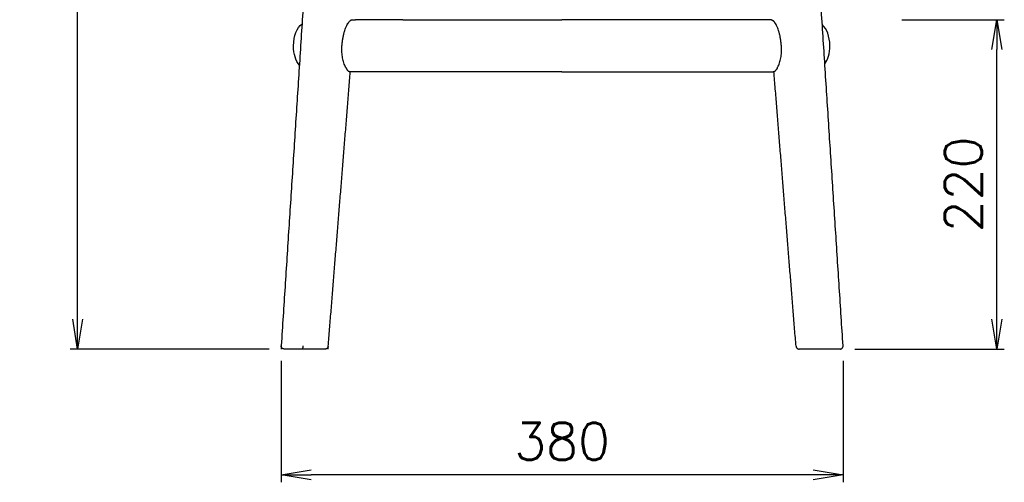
# Model space of a CAD drawing. Extents: x 4518 to 9003, y 4874 to 7824.
# Tile 2 of 8: x 7649 to 8310, y 6376 to 6686. Entities that reach past the tile are written whole.
import ezdxf

# ---------------------------------------------------------------- set-up
doc = ezdxf.new("R2010")
doc.units = 0
doc.header["$LTSCALE"] = 0.5
doc.layers.get('0').update_dxf_attribs({"linetype": 'CONTINUOUS'})
doc.layers.get('DEFPOINTS').update_dxf_attribs({"linetype": 'CONTINUOUS'})
doc.layers.add('Visible Lines', color=7, linetype='CONTINUOUS', true_color=0x000000)
doc.styles.get("Standard").update_dxf_attribs({"font": 'txt.shx', "bigfont": 'bigfont.shx'})
doc.dimstyles.new('1-10', dxfattribs={"dimtxt": 25, "dimasz": 20, "dimexe": 5, "dimexo": 10, "dimgap": 10, "dimtad": 1, "dimdec": 0, "dimzin": 9, "dimdsep": 46, "dimtxsty": 'Standard', "dimblk1": 'OPEN', "dimblk2": 'OPEN', "dimsah": 1, "dimcen": 0, "dimclrt": 7, "dimadec": 0, "dimazin": 0, "dimtfac": 0.5, "dimtdec": 0, "dimtofl": 0, "dimtmove": 0, "dimatfit": 3, "dimldrblk": 'OPEN', "dimfxl": 1, "dimtolj": 1, "dimtzin": 9, "dimarcsym": 0})

# ---------------------------------------------------------------- blocks, each defined once
blk = doc.blocks.new('_OPEN')
at = {"color": 0, "linetype": 'ByBlock'}
for p, q in [((-1, 0.167), (0, 0)), ((0, 0), (-1, -0.167)), ((0, 0), (-1, 0))]:
    blk.add_line(p, q, dxfattribs=at)
blk = doc.blocks.new('*D34')
at = {"color": 0, "lineweight": -2, "transparency": 16777216}
for p, q in [((7811.06, 7134.75), (7682.65, 7134.75)), ((7687.65, 6485.05), (7687.65, 7114.75)), ((7816.29, 6465.05), (7682.65, 6465.05))]:
    blk.add_line(p, q, dxfattribs=at)
at = {"layer": 'DEFPOINTS', "color": 0, "transparency": 16777216}
for p in [(7687.65, 7134.75), (7821.06, 7134.75), (7826.29, 6465.05)]:
    blk.add_point(p, dxfattribs=at)
at = {"color": 0, "lineweight": -2, "transparency": 16777216, "xscale": 20, "yscale": 20, "zscale": 20}
for p, rotation in [((7687.65, 7134.75), 90), ((7687.65, 6465.05), 270)]:
    blk.add_blockref('_OPEN', p, dxfattribs=dict(at, rotation=rotation))
at = {"color": 7, "transparency": 16777216, "insert": (7665.15, 6799.9), "char_height": 25, "attachment_point": 5, "rotation": 90}
blk.add_mtext('\\A1;650', dxfattribs=at)
blk = doc.blocks.new('*D36')
at = {"color": 0, "lineweight": -2, "transparency": 16777216}
for p, q in [((7824.29, 6457.13), (7824.29, 6375.61)), ((8201.44, 6457.18), (8201.44, 6375.61)), ((8181.44, 6380.61), (7844.29, 6380.61))]:
    blk.add_line(p, q, dxfattribs=at)
at = {"layer": 'DEFPOINTS', "color": 0, "transparency": 16777216}
for p in [(7824.29, 6467.13), (8201.44, 6467.18), (7824.29, 6380.61)]:
    blk.add_point(p, dxfattribs=at)
at = {"color": 0, "lineweight": -2, "transparency": 16777216, "xscale": 20, "yscale": 20, "zscale": 20, "rotation": 180}
blk.add_blockref('_OPEN', (7824.29, 6380.61), dxfattribs=at)
at = {"color": 0, "lineweight": -2, "transparency": 16777216, "xscale": 20, "yscale": 20, "zscale": 20}
blk.add_blockref('_OPEN', (8201.44, 6380.61), dxfattribs=at)
at = {"color": 7, "transparency": 16777216, "insert": (8012.87, 6403.11), "char_height": 25, "attachment_point": 5}
blk.add_mtext('\\A1;380', dxfattribs=at)
blk = doc.blocks.new('*D38')
at = {"color": 0, "lineweight": -2, "transparency": 16777216}
for p, q in [((8240.82, 6685.96), (8309.68, 6685.96)), ((8304.68, 6485.05), (8304.68, 6665.96)), ((8209.45, 6465.05), (8309.68, 6465.05))]:
    blk.add_line(p, q, dxfattribs=at)
at = {"layer": 'DEFPOINTS', "color": 0, "transparency": 16777216}
for p in [(8230.82, 6685.96), (8304.68, 6685.96), (8199.45, 6465.05)]:
    blk.add_point(p, dxfattribs=at)
at = {"color": 0, "lineweight": -2, "transparency": 16777216, "xscale": 20, "yscale": 20, "zscale": 20}
for p, rotation in [((8304.68, 6685.96), 90), ((8304.68, 6465.05), 270)]:
    blk.add_blockref('_OPEN', p, dxfattribs=dict(at, rotation=rotation))
at = {"color": 7, "transparency": 16777216, "insert": (8282.18, 6575.51), "char_height": 25, "attachment_point": 5, "rotation": 90}
blk.add_mtext('\\A1;220', dxfattribs=at)

msp = doc.modelspace()

# ---------------------------------------------------------------- linework, layer by layer
at = {"layer": 'Visible Lines', "color": 0}
for points, degree in [([(7864.717, 7092.546), (7844.449, 6779.026), (7824.152, 6465.051)], 2), ([(8201.443, 6467.181), (8181.229, 6779.863), (8161.016, 7092.546)], 2), ([(7869.955, 6684.672), (7869.963, 6684.681), (7869.972, 6684.691), (7869.98, 6684.7)], 3), ([(7870.008, 6684.731), (7869.998, 6684.721), (7869.989, 6684.711), (7869.98, 6684.7)], 3), ([(7870.008, 6684.731), (7870.014, 6684.739), (7870.02, 6684.746), (7870.027, 6684.753)], 3), ([(7870.06, 6684.79), (7870.049, 6684.777), (7870.038, 6684.765), (7870.027, 6684.753)], 3), ([(7870.06, 6684.79), (7870.065, 6684.794), (7870.069, 6684.799), (7870.074, 6684.804)], 3), ([(7870.113, 6684.846), (7870.1, 6684.832), (7870.087, 6684.818), (7870.074, 6684.804)], 3), ([(7870.113, 6684.846), (7870.116, 6684.849), (7870.118, 6684.852), (7870.121, 6684.854)], 3), ([(7870.182, 6684.919), (7870.161, 6684.897), (7870.141, 6684.876), (7870.121, 6684.854)], 3), ([(7870.182, 6684.919), (7870.192, 6684.93), (7870.203, 6684.941), (7870.214, 6684.952)], 3), ([(7870.25, 6684.988), (7870.238, 6684.976), (7870.226, 6684.964), (7870.214, 6684.952)], 3), ([(7870.25, 6684.988), (7870.254, 6684.992), (7870.257, 6684.995), (7870.26, 6684.999)], 3), ([(7870.318, 6685.056), (7870.33, 6685.068), (7870.342, 6685.079), (7870.354, 6685.091)], 3), ([(7870.386, 6685.121), (7870.376, 6685.111), (7870.365, 6685.101), (7870.354, 6685.091)], 3), ([(7870.386, 6685.121), (7870.391, 6685.126), (7870.396, 6685.13), (7870.401, 6685.135)], 3), ([(7870.454, 6685.184), (7870.436, 6685.168), (7870.418, 6685.152), (7870.401, 6685.135)], 3), ([(7870.454, 6685.184), (7870.467, 6685.197), (7870.48, 6685.209), (7870.494, 6685.221)], 3), ([(7870.521, 6685.245), (7870.512, 6685.237), (7870.503, 6685.229), (7870.494, 6685.221)], 3), ([(7870.521, 6685.245), (7870.527, 6685.251), (7870.534, 6685.256), (7870.54, 6685.262)], 3), ([(7870.588, 6685.303), (7870.572, 6685.289), (7870.556, 6685.276), (7870.54, 6685.262)], 3), ([(7870.588, 6685.303), (7870.603, 6685.316), (7870.617, 6685.328), (7870.632, 6685.341)], 3), ([(7870.654, 6685.359), (7870.647, 6685.353), (7870.639, 6685.347), (7870.632, 6685.341)], 3), ([(7870.654, 6685.359), (7870.662, 6685.366), (7870.67, 6685.372), (7870.678, 6685.378)], 3), ([(7870.785, 6685.464), (7870.795, 6685.472), (7870.805, 6685.479), (7870.815, 6685.487)], 3), ([(7870.85, 6685.513), (7870.838, 6685.504), (7870.827, 6685.496), (7870.815, 6685.487)], 3), ([(7870.85, 6685.513), (7870.854, 6685.515), (7870.857, 6685.518), (7870.861, 6685.521)], 3), ([(7870.914, 6685.559), (7870.896, 6685.547), (7870.879, 6685.534), (7870.861, 6685.521)], 3), ([(7870.914, 6685.559), (7870.926, 6685.568), (7870.938, 6685.576), (7870.951, 6685.585)], 3), ([(7870.978, 6685.603), (7870.969, 6685.597), (7870.96, 6685.591), (7870.951, 6685.585)], 3), ([(7870.978, 6685.603), (7870.983, 6685.607), (7870.989, 6685.611), (7870.995, 6685.615)], 3), ([(7871.039, 6685.645), (7871.025, 6685.635), (7871.01, 6685.625), (7870.995, 6685.615)], 3), ([(7871.039, 6685.645), (7871.054, 6685.654), (7871.069, 6685.664), (7871.084, 6685.673)], 3), ([(7871.103, 6685.685), (7871.096, 6685.681), (7871.09, 6685.677), (7871.084, 6685.673)], 3), ([(7871.103, 6685.685), (7871.111, 6685.69), (7871.12, 6685.696), (7871.128, 6685.701)], 3), ([(7871.164, 6685.723), (7871.152, 6685.716), (7871.14, 6685.708), (7871.128, 6685.701)], 3), ([(7871.164, 6685.723), (7871.167, 6685.724), (7871.17, 6685.726), (7871.172, 6685.727)], 3), ([(7871.225, 6685.758), (7871.208, 6685.748), (7871.19, 6685.738), (7871.172, 6685.727)], 3), ([(7871.225, 6685.758), (7871.237, 6685.764), (7871.248, 6685.771), (7871.259, 6685.777)], 3), ([(7871.286, 6685.791), (7871.277, 6685.786), (7871.268, 6685.782), (7871.259, 6685.777)], 3), ([(7871.286, 6685.791), (7871.291, 6685.794), (7871.297, 6685.797), (7871.302, 6685.8)], 3), ([(7871.404, 6685.851), (7871.412, 6685.855), (7871.421, 6685.859), (7871.429, 6685.863)], 3), ([(7871.461, 6685.878), (7871.451, 6685.873), (7871.44, 6685.868), (7871.429, 6685.863)], 3), ([(7871.461, 6685.878), (7871.465, 6685.879), (7871.468, 6685.881), (7871.471, 6685.882)], 3), ([(7871.518, 6685.902), (7871.503, 6685.896), (7871.487, 6685.889), (7871.471, 6685.882)], 3), ([(7871.518, 6685.902), (7871.53, 6685.907), (7871.542, 6685.912), (7871.554, 6685.917)], 3), ([(7871.575, 6685.925), (7871.568, 6685.922), (7871.561, 6685.919), (7871.554, 6685.917)], 3), ([(7871.575, 6685.925), (7871.581, 6685.927), (7871.588, 6685.93), (7871.594, 6685.932)], 3), ([(7871.63, 6685.945), (7871.618, 6685.941), (7871.606, 6685.937), (7871.594, 6685.932)], 3), ([(7871.63, 6685.945), (7871.631, 6685.946), (7871.633, 6685.947), (7871.635, 6685.947)], 3), ([(7871.685, 6685.964), (7871.668, 6685.959), (7871.651, 6685.953), (7871.635, 6685.947)], 3), ([(7871.685, 6685.964), (7871.694, 6685.967), (7871.704, 6685.97), (7871.714, 6685.973)], 3), ([(7871.792, 6685.996), (7871.805, 6685.999), (7871.818, 6686.003), (7871.831, 6686.006)], 3), ([(7871.844, 6686.009), (7871.839, 6686.008), (7871.835, 6686.007), (7871.831, 6686.006)], 3), ([(7871.844, 6686.009), (7871.852, 6686.011), (7871.86, 6686.013), (7871.869, 6686.015)], 3), ([(7872.042, 6686.043), (7872.046, 6686.043), (7872.049, 6686.044), (7872.052, 6686.044)], 3), ([(7872.185, 6686.051), (7872.191, 6686.051), (7872.198, 6686.051), (7872.205, 6686.051)], 3), ([(7872.227, 6686.051), (7872.22, 6686.051), (7872.212, 6686.051), (7872.205, 6686.051)], 3), ([(7872.227, 6686.051), (7872.26, 6686.052), (7872.289, 6686.052), (7872.315, 6686.052)], 3), ([(7872.384, 6686.052), (7872.512, 6686.053), (7874.161, 6686.049)], 2), ([(7874.495, 6686.051), (7874.374, 6686.051), (7874.253, 6686.051), (7874.133, 6686.051)], 3), ([(7905.871, 6686.051), (7905.212, 6686.051), (7874.495, 6686.051)], 2), ([(7905.871, 6686.051), (7975.429, 6686.051), (8012.558, 6686.051)], 2), ([(8152.801, 6686.052), (8049.687, 6686.051), (8012.558, 6686.051)], 2), ([(8152.889, 6686.051), (8152.855, 6686.052), (8152.827, 6686.052), (8152.801, 6686.052)], 3), ([(8152.889, 6686.051), (8152.896, 6686.051), (8152.903, 6686.051), (8152.91, 6686.051)], 3), ([(8152.931, 6686.051), (8152.924, 6686.051), (8152.917, 6686.051), (8152.91, 6686.051)], 3), ([(8153.073, 6686.043), (8153.07, 6686.043), (8153.067, 6686.044), (8153.064, 6686.044)], 3), ([(8153.272, 6686.009), (8153.264, 6686.011), (8153.255, 6686.013), (8153.247, 6686.015)], 3), ([(8153.272, 6686.009), (8153.276, 6686.008), (8153.281, 6686.007), (8153.285, 6686.006)], 3), ([(8153.323, 6685.996), (8153.31, 6685.999), (8153.298, 6686.003), (8153.285, 6686.006)], 3), ([(8153.431, 6685.964), (8153.421, 6685.967), (8153.411, 6685.97), (8153.402, 6685.973)], 3), ([(8153.431, 6685.964), (8153.447, 6685.959), (8153.464, 6685.953), (8153.481, 6685.947)], 3), ([(8153.486, 6685.945), (8153.484, 6685.946), (8153.483, 6685.947), (8153.481, 6685.947)], 3), ([(8153.486, 6685.945), (8153.497, 6685.941), (8153.509, 6685.937), (8153.521, 6685.932)], 3), ([(8153.541, 6685.925), (8153.534, 6685.927), (8153.528, 6685.93), (8153.521, 6685.932)], 3), ([(8153.541, 6685.925), (8153.548, 6685.922), (8153.555, 6685.919), (8153.562, 6685.917)], 3), ([(8153.597, 6685.902), (8153.585, 6685.907), (8153.574, 6685.912), (8153.562, 6685.917)], 3), ([(8153.597, 6685.902), (8153.613, 6685.896), (8153.629, 6685.889), (8153.644, 6685.882)], 3), ([(8153.654, 6685.878), (8153.651, 6685.879), (8153.648, 6685.881), (8153.644, 6685.882)], 3), ([(8153.654, 6685.878), (8153.665, 6685.873), (8153.676, 6685.868), (8153.686, 6685.863)], 3), ([(8153.712, 6685.851), (8153.703, 6685.855), (8153.695, 6685.859), (8153.686, 6685.863)], 3), ([(8153.83, 6685.791), (8153.824, 6685.794), (8153.819, 6685.797), (8153.813, 6685.8)], 3), ([(8153.83, 6685.791), (8153.839, 6685.786), (8153.848, 6685.782), (8153.856, 6685.777)], 3), ([(8153.89, 6685.758), (8153.879, 6685.764), (8153.868, 6685.771), (8153.856, 6685.777)], 3), ([(8153.89, 6685.758), (8153.908, 6685.748), (8153.925, 6685.738), (8153.943, 6685.727)], 3), ([(8153.951, 6685.723), (8153.949, 6685.724), (8153.946, 6685.726), (8153.943, 6685.727)], 3), ([(8153.951, 6685.723), (8153.963, 6685.716), (8153.975, 6685.708), (8153.987, 6685.701)], 3), ([(8154.013, 6685.685), (8154.004, 6685.69), (8153.996, 6685.696), (8153.987, 6685.701)], 3), ([(8154.013, 6685.685), (8154.019, 6685.681), (8154.025, 6685.677), (8154.031, 6685.673)], 3), ([(8154.076, 6685.645), (8154.061, 6685.654), (8154.046, 6685.664), (8154.031, 6685.673)], 3), ([(8154.076, 6685.645), (8154.091, 6685.635), (8154.106, 6685.625), (8154.12, 6685.615)], 3), ([(8154.138, 6685.603), (8154.132, 6685.607), (8154.126, 6685.611), (8154.12, 6685.615)], 3), ([(8154.138, 6685.603), (8154.147, 6685.597), (8154.156, 6685.591), (8154.165, 6685.585)], 3), ([(8154.201, 6685.559), (8154.189, 6685.568), (8154.177, 6685.576), (8154.165, 6685.585)], 3), ([(8154.201, 6685.559), (8154.219, 6685.547), (8154.237, 6685.534), (8154.255, 6685.521)], 3), ([(8154.266, 6685.513), (8154.262, 6685.515), (8154.258, 6685.518), (8154.255, 6685.521)], 3), ([(8154.266, 6685.513), (8154.277, 6685.504), (8154.289, 6685.496), (8154.3, 6685.487)], 3), ([(8154.33, 6685.464), (8154.32, 6685.472), (8154.31, 6685.479), (8154.3, 6685.487)], 3), ([(8154.461, 6685.359), (8154.454, 6685.366), (8154.446, 6685.372), (8154.438, 6685.378)], 3), ([(8154.461, 6685.359), (8154.469, 6685.353), (8154.476, 6685.347), (8154.484, 6685.341)], 3), ([(8154.528, 6685.303), (8154.513, 6685.316), (8154.498, 6685.328), (8154.484, 6685.341)], 3), ([(8154.528, 6685.303), (8154.544, 6685.289), (8154.56, 6685.276), (8154.576, 6685.262)], 3), ([(8154.595, 6685.245), (8154.588, 6685.251), (8154.582, 6685.256), (8154.576, 6685.262)], 3), ([(8154.595, 6685.245), (8154.604, 6685.237), (8154.613, 6685.229), (8154.622, 6685.221)], 3), ([(8154.662, 6685.184), (8154.648, 6685.197), (8154.635, 6685.209), (8154.622, 6685.221)], 3), ([(8154.662, 6685.184), (8154.679, 6685.168), (8154.697, 6685.152), (8154.715, 6685.135)], 3), ([(8154.729, 6685.121), (8154.724, 6685.126), (8154.72, 6685.13), (8154.715, 6685.135)], 3), ([(8154.729, 6685.121), (8154.74, 6685.111), (8154.751, 6685.101), (8154.762, 6685.091)], 3), ([(8154.797, 6685.056), (8154.785, 6685.068), (8154.773, 6685.079), (8154.762, 6685.091)], 3), ([(8154.865, 6684.988), (8154.862, 6684.992), (8154.858, 6684.995), (8154.855, 6684.999)], 3), ([(8154.865, 6684.988), (8154.877, 6684.976), (8154.89, 6684.964), (8154.902, 6684.952)], 3), ([(8154.934, 6684.919), (8154.923, 6684.93), (8154.912, 6684.941), (8154.902, 6684.952)], 3), ([(8154.934, 6684.919), (8154.954, 6684.897), (8154.975, 6684.876), (8154.995, 6684.854)], 3), ([(8155.002, 6684.846), (8155, 6684.849), (8154.997, 6684.852), (8154.995, 6684.854)], 3), ([(8155.002, 6684.846), (8155.015, 6684.832), (8155.029, 6684.818), (8155.042, 6684.804)], 3), ([(8155.055, 6684.79), (8155.051, 6684.794), (8155.046, 6684.799), (8155.042, 6684.804)], 3), ([(8155.055, 6684.79), (8155.066, 6684.777), (8155.077, 6684.765), (8155.089, 6684.753)], 3), ([(8155.108, 6684.731), (8155.101, 6684.739), (8155.095, 6684.746), (8155.089, 6684.753)], 3), ([(8155.108, 6684.731), (8155.117, 6684.721), (8155.126, 6684.711), (8155.136, 6684.7)], 3), ([(8155.161, 6684.672), (8155.152, 6684.681), (8155.144, 6684.691), (8155.136, 6684.7)], 3), ([(7855.864, 6466.892), (7863.275, 6558.972), (7870.685, 6651.051)], 2), ([(7867.562, 6654.116), (7867.554, 6654.131), (7867.546, 6654.145), (7867.538, 6654.16)], 3), ([(7867.621, 6654.003), (7867.615, 6654.013), (7867.609, 6654.024), (7867.604, 6654.035)], 3), ([(7867.621, 6654.003), (7867.629, 6653.987), (7867.638, 6653.971), (7867.646, 6653.955)], 3), ([(7867.653, 6653.942), (7867.651, 6653.946), (7867.649, 6653.95), (7867.646, 6653.955)], 3), ([(7867.653, 6653.942), (7867.665, 6653.919), (7867.677, 6653.897), (7867.689, 6653.876)], 3), ([(7867.719, 6653.821), (7867.709, 6653.839), (7867.699, 6653.857), (7867.689, 6653.876)], 3), ([(7867.719, 6653.821), (7867.723, 6653.813), (7867.727, 6653.805), (7867.731, 6653.798)], 3), ([(7867.752, 6653.761), (7867.745, 6653.773), (7867.738, 6653.785), (7867.731, 6653.798)], 3), ([(7867.752, 6653.761), (7867.759, 6653.748), (7867.766, 6653.734), (7867.774, 6653.721)], 3), ([(7867.784, 6653.702), (7867.781, 6653.708), (7867.777, 6653.715), (7867.774, 6653.721)], 3), ([(7867.784, 6653.702), (7867.795, 6653.683), (7867.806, 6653.664), (7867.816, 6653.645)], 3), ([(7867.833, 6653.615), (7867.828, 6653.625), (7867.822, 6653.635), (7867.816, 6653.645)], 3), ([(7867.833, 6653.615), (7867.842, 6653.6), (7867.85, 6653.585), (7867.859, 6653.57)], 3), ([(7867.882, 6653.53), (7867.875, 6653.543), (7867.867, 6653.557), (7867.859, 6653.57)], 3), ([(7867.882, 6653.53), (7867.889, 6653.519), (7867.895, 6653.508), (7867.902, 6653.497)], 3), ([(7867.915, 6653.474), (7867.911, 6653.481), (7867.906, 6653.489), (7867.902, 6653.497)], 3), ([(7867.915, 6653.474), (7867.925, 6653.457), (7867.934, 6653.441), (7867.944, 6653.425)], 3), ([(7867.948, 6653.418), (7867.947, 6653.42), (7867.945, 6653.422), (7867.944, 6653.425)], 3), ([(7867.948, 6653.418), (7867.961, 6653.396), (7867.974, 6653.375), (7867.986, 6653.353)], 3), ([(7868.013, 6653.309), (7868.004, 6653.324), (7867.995, 6653.338), (7867.986, 6653.353)], 3), ([(7868.013, 6653.309), (7868.018, 6653.3), (7868.024, 6653.292), (7868.029, 6653.283)], 3), ([(7868.046, 6653.256), (7868.04, 6653.265), (7868.034, 6653.274), (7868.029, 6653.283)], 3), ([(7868.046, 6653.256), (7868.054, 6653.242), (7868.063, 6653.228), (7868.071, 6653.214)], 3), ([(7868.078, 6653.203), (7868.076, 6653.206), (7868.073, 6653.21), (7868.071, 6653.214)], 3), ([(7868.078, 6653.203), (7868.089, 6653.185), (7868.1, 6653.168), (7868.111, 6653.15)], 3), ([(7868.144, 6653.098), (7868.133, 6653.116), (7868.122, 6653.133), (7868.111, 6653.15)], 3), ([(7868.144, 6653.098), (7868.148, 6653.092), (7868.152, 6653.086), (7868.156, 6653.08)], 3), ([(7868.176, 6653.047), (7868.169, 6653.058), (7868.162, 6653.069), (7868.155, 6653.08)], 3), ([(7868.176, 6653.047), (7868.184, 6653.036), (7868.191, 6653.025), (7868.198, 6653.014)], 3), ([(7868.209, 6652.996), (7868.205, 6653.002), (7868.201, 6653.008), (7868.197, 6653.014)], 3), ([(7868.209, 6652.996), (7868.219, 6652.98), (7868.229, 6652.965), (7868.239, 6652.95)], 3), ([(7868.258, 6652.921), (7868.252, 6652.931), (7868.246, 6652.94), (7868.239, 6652.95)], 3), ([(7868.258, 6652.921), (7868.266, 6652.91), (7868.273, 6652.898), (7868.281, 6652.886)], 3), ([(7868.307, 6652.848), (7868.298, 6652.861), (7868.29, 6652.873), (7868.281, 6652.886)], 3), ([(7868.307, 6652.848), (7868.312, 6652.84), (7868.317, 6652.832), (7868.323, 6652.825)], 3), ([(7868.339, 6652.8), (7868.334, 6652.808), (7868.328, 6652.816), (7868.323, 6652.824)], 3), ([(7868.339, 6652.8), (7868.348, 6652.788), (7868.356, 6652.776), (7868.364, 6652.764)], 3), ([(7868.372, 6652.753), (7868.369, 6652.756), (7868.367, 6652.76), (7868.364, 6652.764)], 3), ([(7868.372, 6652.753), (7868.377, 6652.745), (7868.383, 6652.737), (7868.388, 6652.729)], 3), ([(7868.437, 6652.659), (7868.421, 6652.682), (7868.404, 6652.705), (7868.388, 6652.729)], 3), ([(7868.437, 6652.659), (7868.44, 6652.655), (7868.443, 6652.65), (7868.446, 6652.646)], 3), ([(7868.469, 6652.614), (7868.462, 6652.624), (7868.454, 6652.635), (7868.446, 6652.646)], 3), ([(7868.469, 6652.614), (7868.475, 6652.605), (7868.481, 6652.597), (7868.487, 6652.588)], 3), ([(7868.501, 6652.569), (7868.497, 6652.575), (7868.492, 6652.582), (7868.487, 6652.588)], 3), ([(7868.501, 6652.569), (7868.51, 6652.557), (7868.519, 6652.544), (7868.528, 6652.532)], 3), ([(7868.597, 6652.439), (7868.601, 6652.434), (7868.605, 6652.429), (7868.609, 6652.424)], 3), ([(7868.629, 6652.397), (7868.622, 6652.406), (7868.615, 6652.415), (7868.608, 6652.424)], 3), ([(7868.629, 6652.397), (7868.635, 6652.388), (7868.642, 6652.38), (7868.648, 6652.371)], 3), ([(7868.661, 6652.355), (7868.657, 6652.36), (7868.653, 6652.365), (7868.648, 6652.371)], 3), ([(7868.661, 6652.355), (7868.67, 6652.343), (7868.679, 6652.331), (7868.688, 6652.32)], 3), ([(7868.756, 6652.233), (7868.734, 6652.261), (7868.711, 6652.29), (7868.688, 6652.32)], 3), ([(7868.756, 6652.233), (7868.76, 6652.229), (7868.763, 6652.225), (7868.767, 6652.22)], 3), ([(7868.788, 6652.194), (7868.781, 6652.203), (7868.774, 6652.211), (7868.767, 6652.22)], 3), ([(7868.788, 6652.194), (7868.794, 6652.187), (7868.8, 6652.18), (7868.806, 6652.172)], 3), ([(7868.819, 6652.156), (7868.815, 6652.161), (7868.81, 6652.167), (7868.806, 6652.172)], 3), ([(7868.819, 6652.156), (7868.828, 6652.146), (7868.836, 6652.136), (7868.844, 6652.126)], 3), ([(7868.942, 6652.011), (7868.948, 6652.005), (7868.953, 6651.998), (7868.958, 6651.992)], 3), ([(7869.018, 6651.926), (7868.998, 6651.947), (7868.978, 6651.97), (7868.958, 6651.992)], 3), ([(7869.018, 6651.926), (7869.028, 6651.915), (7869.038, 6651.904), (7869.047, 6651.893)], 3), ([(7869.266, 6651.669), (7869.272, 6651.663), (7869.277, 6651.658), (7869.282, 6651.653)], 3), ([(7869.336, 6651.602), (7869.318, 6651.618), (7869.3, 6651.635), (7869.282, 6651.653)], 3), ([(8012.558, 6651.051), (7975.538, 6651.051), (7870.309, 6651.053)], 2), ([(8012.558, 6651.051), (8049.578, 6651.051), (8086.597, 6651.051)], 2), ([(8086.597, 6651.051), (8096.966, 6651.051), (8154.45, 6651.051)], 2), ([(8154.469, 6651.051), (8154.456, 6651.051), (8154.447, 6651.051), (8154.44, 6651.051)], 3), ([(8154.45, 6651.051), (8154.456, 6651.051), (8154.461, 6651.051), (8154.467, 6651.051)], 3), ([(8154.463, 6651.052), (8154.495, 6651.052), (8154.527, 6651.051), (8154.559, 6651.051)], 3), ([(8154.525, 6651.051), (8154.522, 6651.051), (8154.518, 6651.051), (8154.515, 6651.051)], 3), ([(8154.777, 6651.05), (8154.696, 6651.05), (8154.615, 6651.05), (8154.534, 6651.05)], 3), ([(8154.536, 6651.051), (8154.536, 6651.051), (8154.537, 6651.051)], 2), ([(8154.732, 6651.051), (8154.676, 6651.051), (8154.66, 6651.051), (8154.657, 6651.051)], 3), ([(8154.732, 6651.051), (8154.736, 6651.051), (8154.74, 6651.051), (8154.744, 6651.051)], 3), ([(8154.753, 6651.051), (8154.749, 6651.051), (8154.744, 6651.051)], 2), ([(8154.753, 6651.051), (8154.755, 6651.051), (8154.756, 6651.051), (8154.757, 6651.051)], 3), ([(8155.048, 6651.051), (8154.958, 6651.05), (8154.868, 6651.05), (8154.777, 6651.05)], 3), ([(8154.825, 6651.05), (8154.809, 6651.05), (8154.793, 6651.05), (8154.777, 6651.05)], 3), ([(8154.783, 6651.051), (8154.787, 6651.052), (8154.79, 6651.052), (8154.794, 6651.052)], 3), ([(8155.018, 6651.051), (8155.033, 6651.051), (8155.048, 6651.051)], 2), ([(8169.869, 6466.892), (8162.456, 6559), (8155.043, 6651.107)], 2), ([(8155.779, 6651.602), (8155.797, 6651.618), (8155.815, 6651.635), (8155.833, 6651.653)], 3), ([(8155.849, 6651.669), (8155.844, 6651.663), (8155.839, 6651.658), (8155.833, 6651.653)], 3), ([(8156.098, 6651.926), (8156.088, 6651.915), (8156.078, 6651.904), (8156.068, 6651.893)], 3), ([(8156.098, 6651.926), (8156.118, 6651.947), (8156.137, 6651.97), (8156.157, 6651.992)], 3), ([(8156.173, 6652.011), (8156.168, 6652.005), (8156.163, 6651.998), (8156.157, 6651.992)], 3), ([(8156.296, 6652.156), (8156.288, 6652.146), (8156.279, 6652.136), (8156.271, 6652.126)], 3), ([(8156.296, 6652.156), (8156.301, 6652.161), (8156.305, 6652.167), (8156.31, 6652.172)], 3), ([(8156.328, 6652.194), (8156.322, 6652.187), (8156.316, 6652.18), (8156.31, 6652.172)], 3), ([(8156.328, 6652.194), (8156.335, 6652.203), (8156.342, 6652.211), (8156.349, 6652.22)], 3), ([(8156.359, 6652.233), (8156.356, 6652.229), (8156.352, 6652.225), (8156.349, 6652.22)], 3), ([(8156.359, 6652.233), (8156.382, 6652.261), (8156.404, 6652.29), (8156.427, 6652.32)], 3), ([(8156.454, 6652.355), (8156.445, 6652.343), (8156.436, 6652.331), (8156.427, 6652.32)], 3), ([(8156.455, 6652.355), (8156.459, 6652.36), (8156.463, 6652.365), (8156.467, 6652.371)], 3), ([(8156.487, 6652.397), (8156.48, 6652.388), (8156.474, 6652.38), (8156.467, 6652.371)], 3), ([(8156.487, 6652.397), (8156.494, 6652.406), (8156.5, 6652.415), (8156.507, 6652.424)], 3), ([(8156.518, 6652.439), (8156.515, 6652.434), (8156.511, 6652.429), (8156.507, 6652.424)], 3), ([(8156.614, 6652.569), (8156.605, 6652.557), (8156.596, 6652.544), (8156.588, 6652.532)], 3), ([(8156.614, 6652.569), (8156.619, 6652.575), (8156.624, 6652.582), (8156.628, 6652.588)], 3), ([(8156.646, 6652.614), (8156.64, 6652.605), (8156.634, 6652.597), (8156.628, 6652.588)], 3), ([(8156.646, 6652.614), (8156.654, 6652.624), (8156.662, 6652.635), (8156.669, 6652.646)], 3), ([(8156.679, 6652.659), (8156.676, 6652.655), (8156.672, 6652.65), (8156.669, 6652.646)], 3), ([(8156.679, 6652.659), (8156.695, 6652.682), (8156.711, 6652.705), (8156.728, 6652.729)], 3), ([(8156.744, 6652.753), (8156.738, 6652.745), (8156.733, 6652.737), (8156.728, 6652.729)], 3), ([(8156.744, 6652.753), (8156.746, 6652.756), (8156.749, 6652.76), (8156.751, 6652.764)], 3), ([(8156.776, 6652.8), (8156.768, 6652.788), (8156.76, 6652.776), (8156.751, 6652.764)], 3), ([(8156.776, 6652.8), (8156.782, 6652.808), (8156.787, 6652.816), (8156.793, 6652.824)], 3), ([(8156.809, 6652.848), (8156.803, 6652.84), (8156.798, 6652.832), (8156.793, 6652.825)], 3), ([(8156.809, 6652.848), (8156.817, 6652.861), (8156.826, 6652.873), (8156.834, 6652.886)], 3), ([(8156.857, 6652.921), (8156.85, 6652.91), (8156.842, 6652.898), (8156.834, 6652.886)], 3), ([(8156.857, 6652.921), (8156.864, 6652.931), (8156.87, 6652.94), (8156.876, 6652.95)], 3), ([(8156.906, 6652.996), (8156.896, 6652.98), (8156.886, 6652.965), (8156.876, 6652.95)], 3), ([(8156.906, 6652.996), (8156.91, 6653.002), (8156.914, 6653.008), (8156.918, 6653.014)], 3), ([(8156.939, 6653.047), (8156.932, 6653.036), (8156.925, 6653.025), (8156.918, 6653.014)], 3), ([(8156.939, 6653.047), (8156.946, 6653.058), (8156.953, 6653.069), (8156.96, 6653.08)], 3), ([(8156.972, 6653.098), (8156.968, 6653.092), (8156.964, 6653.086), (8156.96, 6653.08)], 3), ([(8156.972, 6653.098), (8156.983, 6653.116), (8156.994, 6653.133), (8157.005, 6653.15)], 3), ([(8157.037, 6653.203), (8157.026, 6653.185), (8157.016, 6653.168), (8157.005, 6653.15)], 3), ([(8157.037, 6653.203), (8157.04, 6653.206), (8157.042, 6653.21), (8157.044, 6653.214)], 3), ([(8157.07, 6653.256), (8157.061, 6653.242), (8157.053, 6653.228), (8157.044, 6653.214)], 3), ([(8157.07, 6653.256), (8157.076, 6653.265), (8157.081, 6653.274), (8157.087, 6653.283)], 3), ([(8157.102, 6653.309), (8157.097, 6653.3), (8157.092, 6653.292), (8157.087, 6653.283)], 3), ([(8157.102, 6653.309), (8157.111, 6653.324), (8157.12, 6653.338), (8157.129, 6653.353)], 3), ([(8157.168, 6653.418), (8157.155, 6653.396), (8157.142, 6653.375), (8157.129, 6653.353)], 3), ([(8157.168, 6653.418), (8157.169, 6653.42), (8157.17, 6653.422), (8157.172, 6653.425)], 3), ([(8157.2, 6653.474), (8157.191, 6653.457), (8157.181, 6653.441), (8157.172, 6653.425)], 3), ([(8157.2, 6653.474), (8157.205, 6653.481), (8157.209, 6653.489), (8157.214, 6653.497)], 3), ([(8157.233, 6653.53), (8157.227, 6653.519), (8157.22, 6653.508), (8157.214, 6653.497)], 3), ([(8157.233, 6653.53), (8157.241, 6653.543), (8157.249, 6653.557), (8157.257, 6653.57)], 3), ([(8157.282, 6653.615), (8157.274, 6653.6), (8157.265, 6653.585), (8157.257, 6653.57)], 3), ([(8157.282, 6653.615), (8157.288, 6653.625), (8157.293, 6653.635), (8157.299, 6653.645)], 3), ([(8157.331, 6653.702), (8157.321, 6653.683), (8157.31, 6653.664), (8157.299, 6653.645)], 3), ([(8157.331, 6653.702), (8157.335, 6653.708), (8157.338, 6653.715), (8157.342, 6653.721)], 3), ([(8157.364, 6653.761), (8157.357, 6653.748), (8157.349, 6653.734), (8157.342, 6653.721)], 3), ([(8157.364, 6653.761), (8157.371, 6653.773), (8157.377, 6653.785), (8157.384, 6653.798)], 3), ([(8157.397, 6653.821), (8157.393, 6653.813), (8157.388, 6653.805), (8157.384, 6653.798)], 3), ([(8157.397, 6653.821), (8157.407, 6653.839), (8157.417, 6653.857), (8157.427, 6653.876)], 3), ([(8157.462, 6653.942), (8157.45, 6653.919), (8157.439, 6653.897), (8157.427, 6653.876)], 3), ([(8157.462, 6653.942), (8157.465, 6653.946), (8157.467, 6653.95), (8157.469, 6653.955)], 3), ([(8157.495, 6654.003), (8157.486, 6653.987), (8157.478, 6653.971), (8157.469, 6653.955)], 3), ([(7839.011, 6465.051), (7832.649, 6465.051), (7826.286, 6465.051)], 2), ([(7838.858, 6465.051), (7838.936, 6466.12), (7839.014, 6467.188)], 2), ([(7853.87, 6465.051), (7846.441, 6465.051), (7839.011, 6465.051)], 2), ([(7855.716, 6465.051), (7855.79, 6465.972), (7855.864, 6466.892)], 2), ([(8169.869, 6466.892), (8169.869, 6466.891), (8169.869, 6466.891), (8169.869, 6466.89)], 3), ([(8186.722, 6465.051), (8179.292, 6465.051), (8171.862, 6465.051)], 2), ([(8199.447, 6465.051), (8193.084, 6465.051), (8186.722, 6465.051)], 2), ([(8201.443, 6467.179), (8201.443, 6467.18), (8201.443, 6467.18), (8201.443, 6467.181)], 3)]:
    msp.add_open_spline(points, degree=degree, dxfattribs=at)
for points, knots in [([(7836.468, 6655.568), (7834.065, 6658.561), (7832.558, 6662.967), (7832.558, 6675.424), (7834.84, 6680.51), (7838.266, 6683.378)], [-40.5334812, -40.5334812, -40.5334812, -40.5334812, -26.9376026, -26.9376026, -10.2074543, -10.2074543, -10.2074543, -10.2074543]), ([(7867.538, 6654.16), (7867.303, 6654.617), (7866.865, 6655.578), (7866.106, 6657.655), (7865.407, 6660.457), (7865.035, 6663.464), (7864.956, 6665.869), (7864.993, 6667.32), (7865.047, 6668.19), (7865.083, 6668.654), (7865.13, 6669.21), (7865.251, 6670.478), (7865.487, 6672.366), (7865.874, 6674.629), (7866.341, 6676.727), (7866.89, 6678.666), (7867.517, 6680.439), (7868.212, 6682.012), (7868.743, 6682.97), (7869.017, 6683.403)], [0, 0, 0, 0, 1.5415428, 3.1665228, 6.6260755, 10.1889235, 12.2397594, 13.8416044, 14.5415499, 14.8537678, 15.2406673, 16.2133548, 18.6750865, 20.9480371, 23.0998473, 25.1199113, 26.9921104, 28.7370506, 30.2748466, 30.2748466, 30.2748466, 30.2748466]), ([(7869.017, 6683.403), (7869.106, 6683.544), (7869.287, 6683.817), (7869.561, 6684.195), (7869.767, 6684.453), (7869.881, 6684.586), (7869.902, 6684.611)], [-10.3456014, -10.3456014, -10.3456014, -10.3456014, -9.9206752, -9.4957491, -9.0708229, -8.9725707, -8.9725707, -8.9725707, -8.9725707]), ([(7869.955, 6684.672), (7869.947, 6684.664), (7869.94, 6684.655), (7869.923, 6684.635), (7869.912, 6684.623), (7869.902, 6684.611)], [0.009667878, 0.009667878, 0.009667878, 0.009667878, 0.00971704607, 0.00971704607, 0.00978684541, 0.00978684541, 0.00978684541, 0.00978684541]), ([(7870.318, 6685.056), (7870.315, 6685.052), (7870.311, 6685.049), (7870.291, 6685.03), (7870.276, 6685.014), (7870.26, 6684.999)], [0.00884426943, 0.00884426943, 0.00884426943, 0.00884426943, 0.00887031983, 0.00887031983, 0.00897616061, 0.00897616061, 0.00897616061, 0.00897616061]), ([(8154.797, 6685.056), (8154.801, 6685.052), (8154.805, 6685.049), (8154.824, 6685.03), (8154.84, 6685.014), (8154.855, 6684.999)], [0.00884426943, 0.00884426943, 0.00884426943, 0.00884426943, 0.00887031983, 0.00887031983, 0.00897616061, 0.00897616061, 0.00897616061, 0.00897616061]), ([(8155.161, 6684.672), (8155.168, 6684.664), (8155.175, 6684.655), (8155.193, 6684.635), (8155.203, 6684.623), (8155.214, 6684.611)], [0.009667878, 0.009667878, 0.009667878, 0.009667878, 0.00971704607, 0.00971704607, 0.00978684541, 0.00978684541, 0.00978684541, 0.00978684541]), ([(8156.098, 6683.403), (8156.009, 6683.544), (8155.829, 6683.817), (8155.554, 6684.195), (8155.348, 6684.453), (8155.235, 6684.586), (8155.214, 6684.611)], [-10.3456014, -10.3456014, -10.3456014, -10.3456014, -9.9206752, -9.4957491, -9.0708229, -8.9725707, -8.9725707, -8.9725707, -8.9725707]), ([(8157.495, 6654.003), (8157.812, 6654.617), (8158.251, 6655.578), (8159.009, 6657.655), (8159.709, 6660.457), (8160.081, 6663.464), (8160.159, 6665.869), (8160.123, 6667.32), (8160.069, 6668.19), (8160.033, 6668.654), (8159.985, 6669.21), (8159.864, 6670.478), (8159.629, 6672.366), (8159.242, 6674.629), (8158.774, 6676.727), (8158.226, 6678.666), (8157.598, 6680.439), (8156.904, 6682.012), (8156.373, 6682.97), (8156.098, 6683.403)], [0, 0, 0, 0, 1.5415428, 3.1665228, 6.6260755, 10.1889235, 12.2397594, 13.8416044, 14.5415499, 14.8537678, 15.2406673, 16.2133548, 18.6750865, 20.9480371, 23.0998473, 25.1199113, 26.9921104, 28.7370506, 30.2748466, 30.2748466, 30.2748466, 30.2748466]), ([(8189.215, 6656.326), (8191.286, 6659.285), (8192.558, 6663.421), (8192.558, 6674.976), (8190.564, 6679.839), (8187.505, 6682.789)], [-39.428041, -39.428041, -39.428041, -39.428041, -26.9376026, -26.9376026, -11.2982017, -11.2982017, -11.2982017, -11.2982017]), ([(7867.562, 6654.116), (7867.57, 6654.099), (7867.579, 6654.082), (7867.593, 6654.055), (7867.599, 6654.045), (7867.604, 6654.035)], [0.04322098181, 0.04322098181, 0.04322098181, 0.04322098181, 0.04329651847, 0.04329651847, 0.04334239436, 0.04334239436, 0.04334239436, 0.04334239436]), ([(7868.597, 6652.439), (7868.588, 6652.451), (7868.564, 6652.482), (7868.541, 6652.514), (7868.528, 6652.532)], [-1.94792947, -1.94792947, -1.94792947, -1.94792947, -1.89139262, -1.81258459, -1.81258459, -1.81258459, -1.81258459]), ([(7869.336, 6651.602), (7869.341, 6651.598), (7869.346, 6651.594), (7869.355, 6651.585), (7869.36, 6651.581), (7869.364, 6651.577)], [0.0486462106, 0.0486462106, 0.0486462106, 0.0486462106, 0.04869621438, 0.04869621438, 0.04874705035, 0.04874705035, 0.04874705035, 0.04874705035]), ([(7870.309, 6651.053), (7870.3, 6651.053), (7870.24, 6651.058), (7870.118, 6651.085), (7869.923, 6651.167), (7869.701, 6651.3), (7869.51, 6651.448), (7869.393, 6651.55), (7869.364, 6651.576)], [-6.4086851, -6.4086851, -6.4086851, -6.4086851, -6.3046421, -5.6741779, -5.0437136, -4.4132494, -3.7827852, -3.5789268, -3.5789268, -3.5789268, -3.5789268]), ([(8154.498, 6651.051), (8154.498, 6651.051), (8154.498, 6651.051), (8154.492, 6651.051), (8154.487, 6651.051), (8154.482, 6651.051)], [1.67041532, 1.67041532, 1.67041532, 1.67041532, 1.670421, 1.670421, 1.87772856, 1.87772856, 1.87772856, 1.87772856]), ([(8154.516, 6651.051), (8154.516, 6651.051), (8154.516, 6651.051), (8154.516, 6651.051), (8154.522, 6651.051), (8154.528, 6651.051), (8154.534, 6651.051)], [8.764124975, 8.764124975, 8.764124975, 8.764124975, 8.764192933, 8.764192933, 8.764192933, 8.80650325, 8.80650325, 8.80650325, 8.80650325]), ([(8154.794, 6651.051), (8154.818, 6651.051), (8154.843, 6651.051), (8154.924, 6651.052), (8154.983, 6651.052), (8155.048, 6651.052)], [7.1139034, 7.1139034, 7.1139034, 7.1139034, 7.4719173, 7.4719173, 8.2055602, 8.2055602, 8.2055602, 8.2055602]), ([(8154.807, 6651.053), (8154.815, 6651.053), (8154.875, 6651.058), (8154.998, 6651.085), (8155.193, 6651.167), (8155.414, 6651.3), (8155.606, 6651.448), (8155.722, 6651.55), (8155.751, 6651.576)], [-6.4086837, -6.4086837, -6.4086837, -6.4086837, -6.3046421, -5.6741779, -5.0437136, -4.4132494, -3.7827852, -3.5789268, -3.5789268, -3.5789268, -3.5789268]), ([(8155.779, 6651.602), (8155.774, 6651.598), (8155.77, 6651.594), (8155.761, 6651.585), (8155.756, 6651.581), (8155.751, 6651.577)], [0.0486462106, 0.0486462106, 0.0486462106, 0.0486462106, 0.04869621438, 0.04869621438, 0.04874705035, 0.04874705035, 0.04874705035, 0.04874705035]), ([(8156.518, 6652.439), (8156.528, 6652.451), (8156.551, 6652.482), (8156.574, 6652.514), (8156.588, 6652.532)], [-1.94792947, -1.94792947, -1.94792947, -1.94792947, -1.89139262, -1.81258459, -1.81258459, -1.81258459, -1.81258459])]:
    msp.add_open_spline(points, degree=3, knots=knots, dxfattribs=at)
for points, weights in [([(7870.785, 6685.464), (7870.731, 6685.422), (7870.678, 6685.378)], [1, 0.999891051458, 1]), ([(7871.404, 6685.851), (7871.352, 6685.826), (7871.302, 6685.8)], [1, 0.999794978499, 1]), ([(7871.792, 6685.996), (7871.753, 6685.986), (7871.714, 6685.973)], [1, 0.999780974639, 1]), ([(7871.894, 6686.02), (7871.955, 6686.033), (7872.016, 6686.04)], [1, 0.99907039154, 1]), ([(7872.185, 6686.051), (7872.118, 6686.051), (7872.052, 6686.044)], [1, 0.998867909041, 1]), ([(8152.931, 6686.051), (8152.997, 6686.051), (8153.064, 6686.044)], [1, 0.998867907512, 1]), ([(8153.221, 6686.02), (8153.161, 6686.033), (8153.1, 6686.04)], [1, 0.99907039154, 1]), ([(8153.323, 6685.996), (8153.363, 6685.986), (8153.402, 6685.973)], [1, 0.999780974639, 1]), ([(8153.712, 6685.851), (8153.763, 6685.826), (8153.813, 6685.8)], [1, 0.999794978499, 1]), ([(8154.33, 6685.464), (8154.385, 6685.422), (8154.438, 6685.378)], [1, 0.999891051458, 1]), ([(7868.942, 6652.011), (7868.893, 6652.068), (7868.844, 6652.126)], [1, 0.999937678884, 1]), ([(7869.266, 6651.668), (7869.153, 6651.777), (7869.047, 6651.893)], [1, 0.999543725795, 1]), ([(8155.85, 6651.668), (8155.962, 6651.777), (8156.068, 6651.893)], [1, 0.999543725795, 1]), ([(8156.173, 6652.011), (8156.223, 6652.068), (8156.271, 6652.126)], [1, 0.999937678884, 1]), ([(7855.86, 6466.847), (7855.676, 6465.051), (7853.87, 6465.051)], [1, 0.742304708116, 1]), ([(8169.869, 6466.89), (8170.017, 6465.051), (8171.862, 6465.051)], [1, 0.735050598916, 1])]:
    msp.add_rational_spline(points, weights, degree=2, dxfattribs=at)
for points, weights, knots in [([(7826.286, 6465.051), (7825.434, 6465.051), (7824.843, 6465.666), (7824.253, 6466.281), (7824.288, 6467.133)], [1, 0.919929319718, 1, 0.919929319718, 1], [0, 0, 0, 1.6115897, 1.6115897, 3.2231794, 3.2231794, 3.2231794]), ([(8199.447, 6465.051), (8200.313, 6465.051), (8200.906, 6465.683), (8201.498, 6466.315), (8201.443, 6467.179)], [1, 0.917637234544, 1, 0.917637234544, 1], [0, 0, 0, 1.634823, 1.634823, 3.2696461, 3.2696461, 3.2696461])]:
    msp.add_rational_spline(points, weights, degree=2, knots=knots, dxfattribs=at)

# ---------------------------------------------------------------- dimensions: what is measured, and where the dimension line sits
for base, p1, p2, text, picture, middle in [((7687.649, 7134.746), (7826.286, 6465.051), (7821.063, 7134.746), '650', '*D34', (7665.149, 6799.899)), ((8304.676, 6685.964), (8199.447, 6465.051), (8230.817, 6685.964), '220', '*D38', (8282.176, 6575.508))]:
    dim = msp.add_linear_dim(base=base, p1=p1, p2=p2, angle=90, text=text, dimstyle='1-10')
    dim.commit()
    dim.dimension.update_dxf_attribs({"geometry": picture, "text_midpoint": middle})
dim = msp.add_linear_dim(base=(7824.288, 6380.611), p1=(8201.443, 6467.181), p2=(7824.288, 6467.133), text='380', dimstyle='1-10')
dim.commit()
dim.dimension.update_dxf_attribs({"geometry": '*D36', "text_midpoint": (8012.865, 6403.111)})

doc.saveas('drawing.dxf')
